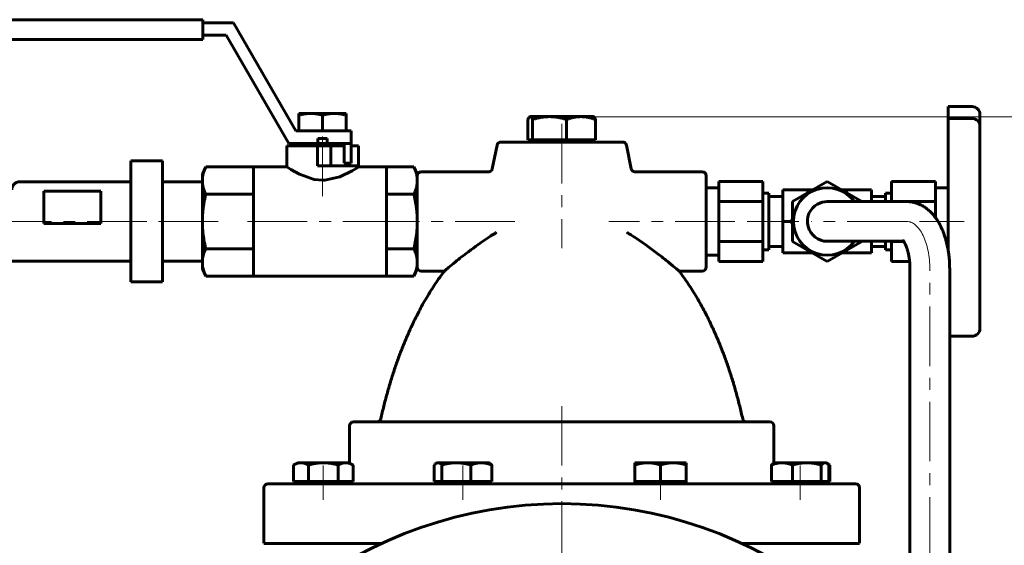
# Model space of a CAD drawing. Header units: millimetres. Extents: x 0 to 594, y 0 to 420.
# Tile 8 of 9: x 396 to 520, y 261 to 327. Entities that reach past the tile are written whole.
import ezdxf

# ---------------------------------------------------------------- set-up
doc = ezdxf.new("R2010")
doc.units = ezdxf.units.MM
for name, pattern in [('K5LT_AXLED', [12, 7.5, -1.5, 1.5, -1.5]), ('K5LT_BASIC', [0]), ('K5LT_THIN', [0])]:
    doc.linetypes.add(name, pattern=pattern)
doc.layers.add('Системный слой', color=7, linetype='Continuous')
doc.layers.add('Системный слой (1)', color=251, linetype='Continuous', true_color=0x6c6c6c)
doc.styles.add('KDIMTEXTSTYLE', font='GOST_AU.SHX', dxfattribs={"width": 0.96, "oblique": 15, "height": 5})
doc.styles.add('KTEXTSTYLE', font='GOST_AU.SHX', dxfattribs={"width": 0.56, "height": 5})
doc.dimstyles.new('KDIMSTYLE (0.50)', dxfattribs={"dimtxt": 5, "dimasz": 1, "dimexe": 2, "dimexo": 0, "dimgap": 1, "dimtad": 1, "dimlfac": 2, "dimtxsty": 'KDIMTEXTSTYLE', "dimsah": 1, "dimcen": 0, "dimdle": 1, "dimadec": 0, "dimazin": 0, "dimtfac": 0.667, "dimtmove": 0, "dimatfit": 3, "dimfxl": 1, "dimtvp": 1, "dimtolj": 1, "dimtzin": 0, "dimarcsym": 0})

# ---------------------------------------------------------------- blocks, each defined once
blk = doc.blocks.new('U25')
at = {"layer": 'Системный слой (1)', "color": 143, "linetype": 'K5LT_BASIC', "lineweight": 60, "true_color": 0x33acca}
for p, q in [((495.3, 305.63), (495.51, 306)), ((493.22, 302.03), (493.44, 302.41))]:
    blk.add_line(p, q, dxfattribs=at)
blk = doc.blocks.new('U26')
at = {"layer": 'Системный слой (1)', "color": 143, "linetype": 'K5LT_BASIC', "lineweight": 60, "true_color": 0x33acca}
for p, q in [((493.44, 301.66), (493.22, 302.03)), ((495.51, 298.06), (495.3, 298.44))]:
    blk.add_line(p, q, dxfattribs=at)
blk = doc.blocks.new('U27')
at = {"layer": 'Системный слой (1)', "color": 143, "linetype": 'K5LT_BASIC', "lineweight": 60, "true_color": 0x33acca}
for p, q in [((495.51, 306), (495.94, 306)), ((499.67, 306), (500.1, 306))]:
    blk.add_line(p, q, dxfattribs=at)
blk = doc.blocks.new('U28')
at = {"layer": 'Системный слой (1)', "color": 143, "linetype": 'K5LT_BASIC', "lineweight": 60, "true_color": 0x33acca}
for p, q in [((505.15, 304.53), (505.15, 305.6)), ((505.15, 298.47), (505.15, 299.53))]:
    blk.add_line(p, q, dxfattribs=at)
blk = doc.blocks.new('U29')
at = {"layer": 'Системный слой (1)', "color": 143, "linetype": 'K5LT_BASIC', "lineweight": 60, "true_color": 0x33acca}
for p, q in [((495.94, 298.06), (495.51, 298.06)), ((500.1, 298.06), (499.67, 298.06))]:
    blk.add_line(p, q, dxfattribs=at)
blk = doc.blocks.new('U30')
at = {"layer": 'Системный слой (1)', "color": 143, "linetype": 'K5LT_BASIC', "lineweight": 60, "true_color": 0x33acca}
for p, q in [((505.9, 304.56), (505.9, 304.53)), ((505.9, 299.53), (505.9, 299.51))]:
    blk.add_line(p, q, dxfattribs=at)
blk = doc.blocks.new('U31')
at = {"layer": 'Системный слой (1)', "color": 143, "linetype": 'K5LT_BASIC', "lineweight": 60, "true_color": 0x33acca}
for p, q in [((502.17, 304.56), (502.17, 304.53)), ((502.17, 299.53), (502.17, 299.51))]:
    blk.add_line(p, q, dxfattribs=at)
blk = doc.blocks.new('U32')
at = {"layer": 'Системный слой (1)', "color": 143, "linetype": 'K5LT_BASIC', "lineweight": 60, "true_color": 0x33acca}
for p, q in [((497.98, 271.44), (497.89, 271.48)), ((498.07, 271.39), (497.98, 271.44)), ((498.16, 271.34), (498.07, 271.39))]:
    blk.add_line(p, q, dxfattribs=at)
blk = doc.blocks.new('U33')
at = {"layer": 'Системный слой (1)', "color": 143, "linetype": 'K5LT_BASIC', "lineweight": 60, "true_color": 0x33acca}
for p, q in [((429.74, 308.91), (429.76, 308.9)), ((429.76, 308.9), (430.28, 308.57)), ((437.97, 308.42), (438.68, 308.85)), ((438.68, 308.85), (438.76, 308.91)), ((430.28, 308.57), (431.37, 307.97)), ((431.37, 307.97), (433.22, 307.32)), ((434.54, 307.23), (436.42, 307.66)), ((436.42, 307.66), (437.97, 308.42)), ((433.22, 307.32), (434.25, 307.22)), ((434.25, 307.22), (434.54, 307.23))]:
    blk.add_line(p, q, dxfattribs=at)
blk = doc.blocks.new('U34')
at = {"layer": 'Системный слой (1)', "color": 143, "linetype": 'K5LT_BASIC', "lineweight": 60, "true_color": 0x33acca}
for p, q in [((429.74, 308.91), (425.57, 308.91)), ((442.32, 308.91), (438.76, 308.91))]:
    blk.add_line(p, q, dxfattribs=at)
blk = doc.blocks.new('U36')
at = {"layer": 'Системный слой (1)', "color": 143, "linetype": 'K5LT_BASIC', "lineweight": 60, "true_color": 0x33acca}
for p, q in [((482.57, 302.03), (482.57, 307.78)), ((482.57, 296.28), (482.57, 302.03))]:
    blk.add_line(p, q, dxfattribs=at)
blk = doc.blocks.new('U37')
at = {"layer": 'Системный слой (1)', "color": 143, "linetype": 'K5LT_BASIC', "lineweight": 60, "true_color": 0x33acca}
for p, q in [((426.88, 261.48), (441.74, 261.48)), ((487.02, 261.48), (501.88, 261.48))]:
    blk.add_line(p, q, dxfattribs=at)
blk = doc.blocks.new('U40')
at = {"layer": 'Системный слой (1)', "color": 143, "linetype": 'K5LT_BASIC', "lineweight": 60, "true_color": 0x33acca}
for p, q in [((460.2, 315.04), (460.12, 314.88)), ((460.27, 315.15), (460.2, 315.04)), ((460.35, 315.22), (460.27, 315.15)), ((460.37, 315.23), (460.35, 315.22)), ((460.39, 315.23), (460.37, 315.23)), ((460.41, 315.23), (460.39, 315.23))]:
    blk.add_line(p, q, dxfattribs=at)
blk = doc.blocks.new('U41')
at = {"layer": 'Системный слой (1)', "color": 143, "linetype": 'K5LT_BASIC', "lineweight": 60, "true_color": 0x33acca}
for p, q in [((497.62, 271.63), (497.54, 271.63)), ((497.69, 271.6), (497.62, 271.63)), ((497.77, 271.57), (497.69, 271.6)), ((497.85, 271.51), (497.77, 271.57)), ((497.94, 271.44), (497.85, 271.51)), ((498.03, 271.34), (497.94, 271.44))]:
    blk.add_line(p, q, dxfattribs=at)
blk = doc.blocks.new('U42')
at = {"layer": 'Системный слой (1)', "color": 143, "linetype": 'K5LT_BASIC', "lineweight": 60, "true_color": 0x33acca}
for p, q in [((508.23, 243.82), (508.23, 296.03)), ((508.23, 226.07), (508.23, 233.84))]:
    blk.add_line(p, q, dxfattribs=at)
blk = doc.blocks.new('U43')
at = {"layer": 'Системный слой (1)', "color": 143, "linetype": 'K5LT_BASIC', "lineweight": 60, "true_color": 0x33acca}
for start, end in [(119, 270), (90, 119)]:
    blk.add_arc((497.81, 302.03), 2.5, start, end, dxfattribs=at)
blk = doc.blocks.new('U44')
at = {"layer": 'Системный слой (1)', "color": 143, "linetype": 'K5LT_BASIC', "lineweight": 60, "true_color": 0x33acca}
for p, q in [((448.58, 271.57), (448.49, 271.51)), ((448.65, 271.6), (448.58, 271.57)), ((448.73, 271.63), (448.65, 271.6)), ((448.8, 271.63), (448.73, 271.63)), ((448.41, 271.44), (448.32, 271.34)), ((448.49, 271.51), (448.41, 271.44))]:
    blk.add_line(p, q, dxfattribs=at)
blk = doc.blocks.new('D2')
at = {"layer": 'Системный слой (1)'}
for points in [[(506.55, 237.2), (510.5, 240.33), (505.88, 238.33), (506.64, 238.02)], [(418.25, 185.14), (422.88, 187.14), (422.11, 187.45), (422.21, 188.27)]]:
    blk.add_hatch(color=7, dxfattribs=at).paths.add_polyline_path(points)
at = {"layer": 'Системный слой (1)', "color": 7, "linetype": 'K5LT_THIN', "lineweight": 18, "true_color": 0xffffff}
for p, q in [((510.5, 240.33), (526.36, 249.82)), ((526.36, 249.82), (543.56, 249.82)), ((418.25, 185.14), (510.5, 240.33)), ((505.88, 238.33), (510.5, 240.33)), ((510.5, 240.33), (506.55, 237.2)), ((506.64, 238.02), (505.88, 238.33)), ((506.55, 237.2), (506.64, 238.02)), ((418.25, 185.14), (422.21, 188.27)), ((422.21, 188.27), (422.11, 187.45)), ((422.11, 187.45), (422.88, 187.14)), ((422.88, 187.14), (418.25, 185.14))]:
    blk.add_line(p, q, dxfattribs=at)
blk.add_wipeout([(528.36, 250.82), (528.36, 258.2), (541.03, 258.2), (541.03, 250.82)]).dxf.layer = 'Системный слой (1)'
at = {"layer": 'Системный слой (1)', "color": 7, "char_height": 5, "attachment_point": 1, "style": 'KTEXTSTYLE'}
for s, insert in [('\\H5.0;\\W1.000;\\Q15;\\Q15;\\W0.960;∅', (528.36, 257.4)), ('\\H5.0;\\W1.000;\\Q15;\\Q15;\\W0.960;215', (531.67, 257.4))]:
    blk.add_mtext(s, dxfattribs=dict(at, insert=insert))
blk = doc.blocks.new('KDIMARROW_01')
at = {"layer": 'Системный слой'}
blk.add_hatch(color=0, dxfattribs=at).paths.add_polyline_path([(0, 0), (-5, 0.66), (-4.5, 0), (-5, -0.66)])
at = {"layer": 'Системный слой', "color": 0, "linetype": 'K5LT_THIN', "lineweight": 18}
for p, q in [((-4.5, 0), (-5, 0.66)), ((-5, 0.66), (0, 0)), ((0, 0), (-5, -0.66)), ((-5, -0.66), (-4.5, 0))]:
    blk.add_line(p, q, dxfattribs=at)
at = {"layer": 'Системный слой (1)', "color": 0, "linetype": 'K5LT_THIN', "lineweight": 18}
blk.add_line((464.38, 212.73), (463.88, 212.73), dxfattribs=at)
blk = doc.blocks.new('D6')
at = {"layer": 'Системный слой (1)'}
for points in [[(557.7, 310.23), (557.04, 315.23), (556.38, 310.23), (557.04, 310.73)], [(557.04, 165.23), (557.7, 170.23), (557.04, 169.73), (556.38, 170.23)]]:
    blk.add_hatch(color=7, dxfattribs=at).paths.add_polyline_path(points)
at = {"layer": 'Системный слой (1)', "color": 7, "linetype": 'K5LT_THIN', "lineweight": 18, "true_color": 0xffffff}
for p, q in [((464.82, 315.23), (559.04, 315.23)), ((556.38, 310.23), (557.04, 315.23)), ((557.04, 315.23), (557.7, 310.23)), ((557.04, 315.23), (557.04, 165.23)), ((557.04, 310.73), (556.38, 310.23)), ((557.7, 310.23), (557.04, 310.73)), ((557.04, 165.23), (556.38, 170.23)), ((556.38, 170.23), (557.04, 169.73)), ((557.04, 169.73), (557.7, 170.23)), ((557.7, 170.23), (557.04, 165.23)), ((496.88, 165.23), (559.04, 165.23))]:
    blk.add_line(p, q, dxfattribs=at)
blk.add_wipeout([(556.04, 234.69), (548.66, 234.69), (548.66, 245.33), (556.04, 245.33)]).dxf.layer = 'Системный слой (1)'
at = {"layer": 'Системный слой (1)', "color": 7, "insert": (549.46, 234.69), "char_height": 5, "attachment_point": 1, "rotation": 90, "style": 'KTEXTSTYLE'}
blk.add_mtext('\\H5.0;\\W1.000;\\Q15;\\Q15;\\W0.960;300', dxfattribs=at)

msp = doc.modelspace()

# ---------------------------------------------------------------- linework, layer by layer
at = {"layer": 'Системный слой (1)', "color": 143, "linetype": 'K5LT_BASIC', "lineweight": 60, "true_color": 0x33acca}
for p, q in [((383.9609, 327.4501), (419.1653, 327.4501)), ((419.1653, 324.9355), (419.1653, 327.4501)), ((419.1653, 327.0689), (423.0335, 327.0689)), ((423.0335, 327.0689), (430.9014, 313.4414)), ((383.9609, 324.9355), (419.1653, 324.9355)), ((422.128, 325.5005), (419.1653, 325.5005)), ((429.9958, 311.873), (422.128, 325.5005)), ((513.0459, 316.4935), (516.0459, 316.4935)), ((513.0459, 316.4935), (513.0459, 315.0487)), ((431.2763, 315.4225), (431.2763, 315.6372)), ((431.2763, 315.6372), (432.7646, 315.6372)), ((431.2763, 315.4225), (431.2763, 313.4414)), ((432.7646, 315.6372), (435.7412, 315.6372)), ((434.2529, 315.4225), (434.2529, 313.4414)), ((435.7412, 315.6372), (437.2295, 315.6372)), ((437.2295, 315.6372), (437.2295, 315.4225)), ((437.2295, 315.4225), (437.2295, 313.4414)), ((460.3784, 315.2343), (460.3458, 315.2155)), ((460.3784, 315.2343), (460.4108, 315.2343)), ((460.4108, 315.2343), (462.8345, 315.2343)), ((462.8345, 315.2343), (466.8021, 315.2343)), ((466.8021, 315.2343), (468.3784, 315.2343)), ((468.3784, 315.2343), (468.411, 315.2155)), ((513.0459, 315.0487), (513.0459, 315.0115)), ((513.0459, 315.0115), (516.0459, 315.0115)), ((513.0459, 315.0115), (513.0459, 307.7028)), ((517.0459, 314.2798), (517.0459, 315.4935)), ((460.1175, 312.3343), (460.1175, 314.877)), ((460.704, 312.3343), (460.704, 314.877)), ((464.9649, 312.3343), (464.9649, 314.877)), ((468.6393, 312.3343), (468.6393, 314.877)), ((517.0459, 313.4707), (517.0459, 314.2798)), ((517.0459, 307.8722), (517.0459, 314.0115)), ((430.9014, 313.4414), (432.6552, 313.4414)), ((432.6552, 313.4414), (434.2529, 313.4414)), ((433.6842, 312.5003), (433.6842, 311.873)), ((434.8216, 312.5003), (433.6842, 312.5003)), ((434.2529, 313.4414), (435.8506, 313.4414)), ((434.8216, 311.873), (434.8216, 312.5003)), ((435.8506, 313.4414), (437.8622, 313.4414)), ((437.8622, 313.4414), (437.8622, 311.873)), ((429.7412, 308.9083), (429.7412, 311.5593)), ((433.6084, 311.5593), (429.7412, 311.5593)), ((433.6842, 311.873), (429.9958, 311.873)), ((432.3193, 311.5593), (432.3193, 311.873)), ((433.6084, 309.0497), (433.6084, 311.5593)), ((436.1865, 311.5593), (433.6084, 311.5593)), ((434.8216, 311.873), (433.6842, 311.873)), ((437.8622, 311.873), (434.8216, 311.873)), ((435.2841, 311.5593), (435.2841, 309.0497)), ((436.1865, 311.5593), (436.1865, 311.873)), ((436.1865, 311.5593), (436.9599, 311.5593)), ((436.9599, 311.873), (436.9599, 309.3634)), ((437.8622, 311.873), (437.8622, 309.3634)), ((437.8622, 311.5593), (438.7646, 311.5593)), ((438.7646, 311.5593), (438.7646, 309.0497)), ((456.238, 311.635), (455.6302, 308.6809)), ((472.029, 312.0343), (456.7278, 312.0343)), ((460.4108, 312.3343), (460.1175, 312.3343)), ((460.3784, 312.3343), (460.3784, 312.0343)), ((460.704, 312.3343), (460.4108, 312.3343)), ((462.8345, 312.3343), (460.704, 312.3343)), ((464.9649, 312.3343), (462.8345, 312.3343)), ((466.8021, 312.3343), (464.9649, 312.3343)), ((468.6393, 312.3343), (466.8021, 312.3343)), ((468.3784, 312.3343), (468.3784, 312.0343)), ((472.5188, 311.635), (473.1227, 308.6806)), ((410.1209, 309.6543), (410.1209, 309.6471)), ((414.1209, 309.6543), (410.1209, 309.6543)), ((410.1209, 308.7861), (410.1209, 309.6471)), ((410.1209, 308.7861), (410.1209, 308.1861)), ((414.1209, 309.6471), (414.1209, 309.6543)), ((414.1209, 308.7861), (414.1209, 309.6471)), ((414.1209, 308.1861), (414.1209, 308.7861)), ((419.1209, 307.9874), (419.5503, 308.9083)), ((425.5661, 308.9083), (419.5503, 308.9083)), ((425.5661, 308.9083), (425.5661, 305.4713)), ((434.2529, 309.0497), (433.6084, 309.0497)), ((438.7646, 309.0497), (434.2529, 309.0497)), ((436.9599, 309.3634), (437.8622, 309.3634)), ((438.7646, 308.9083), (438.7646, 309.0497)), ((445.7615, 308.9083), (442.3238, 308.9083)), ((442.3238, 308.9083), (442.3238, 305.4713)), ((446.1909, 307.9874), (445.7615, 308.9083)), ((410.1209, 301.566), (410.1209, 308.1861)), ((414.1209, 301.566), (414.1209, 308.1861)), ((419.1209, 307.1898), (419.1209, 307.9874)), ((446.1909, 307.9874), (446.1909, 307.1898)), ((455.1446, 308.2843), (446.6909, 308.2843)), ((473.1227, 308.6806), (473.1227, 308.6806)), ((482.0659, 308.2843), (473.6119, 308.2843)), ((473.6119, 308.2814), (473.6119, 308.2814)), ((513.0459, 307.7028), (513.0459, 305.3573)), ((517.0459, 304.5885), (517.0459, 307.8722)), ((410.1209, 307.0343), (396.1209, 307.0343)), ((419.1209, 307.0343), (414.1209, 307.0343)), ((419.1209, 302.0343), (419.1209, 307.1898)), ((446.1909, 307.1898), (446.1909, 302.0343)), ((484.1659, 306.2761), (482.5659, 306.2761)), ((484.1659, 307.0789), (484.1659, 304.5566)), ((484.1659, 307.0789), (489.716, 307.0789)), ((489.716, 304.5566), (489.716, 307.0789)), ((493.4371, 304.5566), (497.8059, 307.0789)), ((497.8059, 307.0789), (502.1747, 304.5566)), ((505.8958, 307.0789), (505.8958, 304.5566)), ((511.4459, 307.0789), (505.8958, 307.0789)), ((511.4459, 304.5566), (511.4459, 307.0789)), ((511.4459, 306.2761), (513.0459, 306.2761)), ((399.1541, 301.762), (399.1541, 305.8296)), ((399.1541, 305.8296), (406.3258, 305.8296)), ((406.3258, 305.8296), (406.3258, 301.762)), ((425.5661, 305.4713), (419.5503, 305.4713)), ((425.5661, 305.4713), (425.5661, 302.0343)), ((442.3238, 305.4713), (442.3238, 302.0343)), ((445.7615, 305.4713), (442.3238, 305.4713)), ((489.716, 305.5979), (490.4659, 305.5979)), ((490.4659, 305.5979), (490.4659, 298.4706)), ((490.4659, 305.1775), (492.2159, 305.1775)), ((492.2159, 306.0043), (493.0967, 306.0043)), ((492.2159, 306.0043), (492.2159, 302.0343)), ((493.0967, 306.0043), (495.5138, 306.0043)), ((502.5151, 306.0043), (500.098, 306.0043)), ((500.098, 306.0043), (500.3133, 305.6312)), ((503.3959, 306.0043), (502.5151, 306.0043)), ((503.3959, 304.5343), (503.3959, 306.0043)), ((505.1459, 305.1775), (503.3959, 305.1775)), ((505.8958, 305.5979), (505.1459, 305.5979)), ((513.0459, 305.3573), (513.0459, 298.3379)), ((484.1659, 304.5566), (484.1659, 299.5119)), ((484.1659, 304.5566), (489.716, 304.5566)), ((489.716, 299.5119), (489.716, 304.5566)), ((493.4371, 299.5119), (493.4371, 304.5566)), ((498.5582, 304.5343), (497.8059, 304.5343)), ((507.8195, 304.5343), (498.5582, 304.5343)), ((511.4459, 304.5566), (505.8958, 304.5566)), ((511.4459, 302.5094), (511.4459, 304.5566)), ((517.0459, 295.6266), (517.0459, 304.5885)), ((406.3258, 301.762), (399.1541, 301.762)), ((410.1209, 301.566), (410.1209, 300.5732)), ((414.1209, 300.5732), (414.1209, 301.566)), ((419.1209, 296.8787), (419.1209, 302.0343)), ((425.5661, 302.0343), (425.5661, 298.5972)), ((442.3238, 302.0343), (442.3238, 298.5972)), ((446.1909, 302.0343), (446.1909, 296.8787)), ((492.2159, 302.0343), (493.0967, 302.0343)), ((492.2159, 302.0343), (492.2159, 298.0643)), ((493.0967, 302.0343), (493.2217, 302.0343)), ((410.1209, 294.8142), (410.1209, 300.5732)), ((414.1209, 294.8142), (414.1209, 300.5732)), ((484.1659, 299.5119), (484.1659, 296.9896)), ((484.1659, 299.5119), (489.716, 299.5119)), ((489.716, 296.9896), (489.716, 299.5119)), ((490.4659, 298.891), (492.2159, 298.891)), ((497.8059, 296.9896), (493.4371, 299.5119)), ((498.5582, 299.5343), (497.8059, 299.5343)), ((502.1747, 299.5119), (497.8059, 296.9896)), ((507.4269, 299.5343), (498.5582, 299.5343)), ((503.3959, 298.0643), (503.3959, 299.5343)), ((505.1459, 298.891), (503.3959, 298.891)), ((505.8958, 299.5119), (505.8958, 296.9896)), ((507.4423, 299.5119), (505.8958, 299.5119)), ((425.5661, 298.5972), (419.5503, 298.5972)), ((425.5661, 298.5972), (425.5661, 295.1602)), ((442.3238, 298.5972), (442.3238, 295.1602)), ((445.7615, 298.5972), (442.3238, 298.5972)), ((484.1659, 297.7925), (482.5659, 297.7925)), ((489.716, 298.4706), (490.4659, 298.4706)), ((492.2159, 298.0643), (493.0967, 298.0643)), ((493.0967, 298.0643), (495.5138, 298.0643)), ((500.3133, 298.4373), (500.098, 298.0643)), ((502.5151, 298.0643), (500.098, 298.0643)), ((503.3959, 298.0643), (502.5151, 298.0643)), ((505.8958, 298.4706), (505.1459, 298.4706)), ((410.1209, 297.0343), (395.1209, 297.0343)), ((419.1209, 297.0343), (414.1209, 297.0343)), ((419.1209, 296.0811), (419.1209, 296.8787)), ((446.1909, 296.8787), (446.1909, 296.0811)), ((484.1659, 296.9896), (489.716, 296.9896)), ((508.1816, 296.9896), (505.8958, 296.9896)), ((419.1209, 296.0811), (419.5503, 295.1602)), ((425.5661, 295.1602), (419.5503, 295.1602)), ((442.3238, 295.1602), (425.5661, 295.1602)), ((445.7615, 295.1602), (442.3238, 295.1602)), ((446.1909, 296.0811), (445.7615, 295.1602)), ((449.6012, 295.7843), (446.6909, 295.7843)), ((482.0659, 295.7843), (479.1556, 295.7843)), ((513.2284, 235.1562), (513.2284, 296.0343)), ((517.0459, 292.9357), (517.0459, 295.6266)), ((410.1209, 294.8142), (410.1209, 294.4142)), ((414.1209, 294.4142), (410.1209, 294.4142)), ((414.1209, 294.4142), (414.1209, 294.8142)), ((517.0459, 288.575), (517.0459, 292.9357)), ((517.0459, 290.3815), (517.0459, 290.5978)), ((517.0459, 290.0571), (517.0459, 290.3815)), ((513.2284, 287.575), (516.0459, 287.575)), ((490.5989, 276.7843), (438.1579, 276.7843)), ((437.6579, 271.6022), (437.6579, 276.2843)), ((491.0989, 271.6022), (491.0989, 276.2843)), ((431.1023, 271.6343), (430.5995, 271.344)), ((431.1023, 271.6343), (431.5377, 271.6343)), ((431.5377, 271.6343), (434.3523, 271.6343)), ((434.3523, 271.6343), (437.1669, 271.6343)), ((437.1669, 271.6343), (437.6023, 271.6343)), ((437.6023, 271.6343), (438.1051, 271.344)), ((448.6912, 271.6343), (448.5765, 271.5681)), ((448.6912, 271.6343), (448.8019, 271.6343)), ((448.8019, 271.6343), (451.1, 271.6343)), ((451.1, 271.6343), (454.2393, 271.6343)), ((454.2393, 271.6343), (455.1912, 271.6343)), ((455.1912, 271.6343), (455.3059, 271.5681)), ((473.5656, 271.344), (473.5656, 271.6343)), ((473.5656, 271.6343), (475.1906, 271.6343)), ((475.1906, 271.6343), (478.4406, 271.6343)), ((478.4406, 271.6343), (480.0656, 271.6343)), ((480.0656, 271.6343), (480.0656, 271.344)), ((491.1545, 271.6343), (491.0399, 271.5681)), ((491.1545, 271.6343), (492.1064, 271.6343)), ((492.1064, 271.6343), (495.2456, 271.6343)), ((495.2456, 271.6343), (497.5437, 271.6343)), ((497.5437, 271.6343), (497.6545, 271.6343)), ((497.6545, 271.6343), (497.7691, 271.5681)), ((497.7691, 271.5681), (498.1573, 271.344)), ((430.5995, 269.2843), (430.5995, 271.344)), ((432.4759, 269.2843), (432.4759, 271.344)), ((436.2287, 269.2843), (436.2287, 271.344)), ((438.1051, 269.2843), (438.1051, 271.344)), ((448.3163, 269.2843), (448.3163, 271.344)), ((449.2876, 269.2843), (449.2876, 271.344)), ((452.9125, 269.2843), (452.9125, 271.344)), ((455.5661, 269.2843), (455.5661, 271.344)), ((473.5656, 269.2843), (473.5656, 271.344)), ((476.8156, 269.2843), (476.8156, 271.344)), ((480.0656, 269.2843), (480.0656, 271.344)), ((490.7796, 269.2843), (490.7796, 271.344)), ((493.4332, 269.2843), (493.4332, 271.344)), ((497.0581, 269.2843), (497.0581, 271.344)), ((498.0294, 269.2843), (498.0294, 271.344)), ((498.1573, 269.2843), (498.1573, 271.344)), ((431.5377, 269.2843), (430.5995, 269.2843)), ((431.1023, 269.2843), (431.1023, 268.9843)), ((432.4759, 269.2843), (431.5377, 269.2843)), ((434.3523, 269.2843), (432.4759, 269.2843)), ((436.2287, 269.2843), (434.3523, 269.2843)), ((437.1669, 269.2843), (436.2287, 269.2843)), ((438.1051, 269.2843), (437.1669, 269.2843)), ((437.6023, 269.2843), (437.6023, 268.9843)), ((448.8019, 269.2843), (448.3163, 269.2843)), ((448.6912, 269.2843), (448.6912, 268.9843)), ((449.2876, 269.2843), (448.8019, 269.2843)), ((451.1, 269.2843), (449.2876, 269.2843)), ((452.9125, 269.2843), (451.1, 269.2843)), ((454.2393, 269.2843), (452.9125, 269.2843)), ((455.5661, 269.2843), (454.2393, 269.2843)), ((455.1912, 269.2843), (455.1912, 268.9843)), ((475.1906, 269.2843), (473.5656, 269.2843)), ((473.5656, 269.2843), (473.5656, 268.9843)), ((476.8156, 269.2843), (475.1906, 269.2843)), ((478.4406, 269.2843), (476.8156, 269.2843)), ((480.0656, 269.2843), (478.4406, 269.2843)), ((480.0656, 269.2843), (480.0656, 268.9843)), ((492.1064, 269.2843), (490.7796, 269.2843)), ((491.1545, 269.2843), (491.1545, 268.9843)), ((493.4332, 269.2843), (492.1064, 269.2843)), ((495.2456, 269.2843), (493.4332, 269.2843)), ((497.0581, 269.2843), (495.2456, 269.2843)), ((497.5437, 269.2843), (497.0581, 269.2843)), ((498.0294, 269.2843), (497.5437, 269.2843)), ((497.6545, 269.2843), (497.6545, 268.9843)), ((498.1573, 269.2843), (498.0294, 269.2843)), ((426.8784, 261.4843), (426.8784, 268.4843)), ((501.3784, 268.9843), (427.3784, 268.9843)), ((501.8784, 261.4843), (501.8784, 268.4843))]:
    msp.add_line(p, q, dxfattribs=at)
at = {"layer": 'Системный слой (1)', "color": 30, "linetype": 'K5LT_AXLED', "lineweight": 18, "true_color": 0xff8000}
for p, q in [((434.2529, 305.2206), (434.2529, 313.873)), ((464.3784, 314.3343), (464.3784, 298.6518)), ((412.1209, 302.0343), (393.1209, 302.0343)), ((421.1209, 302.0343), (412.1209, 302.0343)), ((444.3238, 302.0343), (423.5661, 302.0343)), ((458.4559, 302.0343), (444.1909, 302.0343)), ((486.1659, 302.0343), (470.3009, 302.0343)), ((494.2159, 302.0343), (487.716, 302.0343)), ((507.8195, 302.0343), (495.8059, 302.0343)), ((515.0459, 302.0343), (509.4459, 302.0343)), ((510.7284, 223.8153), (510.7284, 296.0343)), ((464.3784, 278.7843), (464.3784, 259.4843)), ((434.3523, 271.2843), (434.3523, 266.9843)), ((451.9412, 271.2843), (451.9412, 266.9843)), ((476.8156, 271.2843), (476.8156, 266.9843)), ((494.4045, 271.2843), (494.4045, 266.9843))]:
    msp.add_line(p, q, dxfattribs=at)
at = {"layer": 'Системный слой (1)', "color": 143, "linetype": 'K5LT_BASIC', "lineweight": 60, "true_color": 0x33acca}
for centre, radius, start, end in [((516.0459, 315.4935), 1, 0, 90), ((516.0459, 314.0115), 1, 0, 90), ((456.7278, 311.5343), 0.5, 90, 168.372439), ((472.029, 311.5343), 0.5, 11.627561, 90), ((446.6909, 307.7843), 0.5, 90, 180), ((482.0659, 307.7843), 0.5, 0, 90), ((396.1209, 306.0343), 1, 90, 180), ((497.8059, 302.0343), 4.2418, 36.112487, 323.887513), ((446.6909, 296.2843), 0.5, 180, 270), ((482.0659, 296.2843), 0.5, 270, 0), ((516.0459, 288.575), 1, 270, 0), ((438.1579, 276.2843), 0.5, 90, 180), ((490.5989, 276.2843), 0.5, 0, 90), ((437.1579, 269.4843), 0.5, 332.715779, 336.428073), ((491.5989, 269.4843), 0.5, 203.571927, 207.284221), ((427.3784, 268.4843), 0.5, 90, 180), ((501.3784, 268.4843), 0.5, 0, 90), ((464.3784, 212.7343), 53.75, 297.905473, 242.094527)]:
    msp.add_arc(centre, radius, start, end, dxfattribs=at)
at = {"layer": 'Системный слой (1)', "color": 30, "linetype": 'K5LT_AXLED', "lineweight": 18, "true_color": 0xff8000}
msp.add_ellipse((507.8195, 296.0343), major_axis=(0, 6), ratio=0.48480962, start_param=4.71238898, end_param=6.28318531, dxfattribs=at)
at = {"layer": 'Системный слой (1)', "color": 143, "linetype": 'K5LT_BASIC', "lineweight": 60, "true_color": 0x33acca}
for points, weights in [([(432.7646, 315.6372), (432.0739, 315.6372), (431.2763, 315.4225)], [1, 1.04428104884, 1.01222688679]), ([(434.2529, 315.4225), (433.4553, 315.6372), (432.7646, 315.6372)], [1.01222688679, 1.04428104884, 1]), ([(435.7412, 315.6372), (435.0505, 315.6372), (434.2529, 315.4225)], [1, 1.04428104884, 1.01222688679]), ([(437.2295, 315.4225), (436.4319, 315.6372), (435.7412, 315.6372)], [1.01222688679, 1.04428104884, 1]), ([(460.704, 314.877), (460.5469, 315.2343), (460.4108, 315.2343)], [1, 1.0379548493, 1]), ([(462.8345, 315.2343), (461.8457, 315.2343), (460.704, 314.877)], [1, 1.0379548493, 1]), ([(464.9649, 314.877), (463.8232, 315.2343), (462.8345, 315.2343)], [1, 1.0379548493, 1]), ([(466.8021, 315.2343), (465.9495, 315.2343), (464.9649, 314.877)], [1, 1.0379548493, 1]), ([(468.6393, 314.877), (467.6547, 315.2343), (466.8021, 315.2343)], [1, 1.0379548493, 1]), ([(468.411, 315.2155), (468.5174, 315.154), (468.6393, 314.877)], [1.01349428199, 1.02917820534, 1]), ([(419.5503, 308.9083), (419.1209, 307.9874), (419.1209, 307.1898)], [1.05779032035, 1.06752549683, 1]), ([(446.1909, 307.1898), (446.1909, 307.9874), (445.7615, 308.9083)], [1, 1.06752549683, 1.05779032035]), ([(419.1209, 307.1898), (419.1209, 306.3923), (419.5503, 305.4713)], [1, 1.06752549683, 1.05779032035]), ([(445.7615, 305.4713), (446.1909, 306.3923), (446.1909, 307.1898)], [1.05779032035, 1.06752549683, 1]), ([(419.5503, 305.4713), (419.1209, 303.6294), (419.1209, 302.0343)], [1.05779032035, 1.06752549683, 1]), ([(446.1909, 302.0343), (446.1909, 303.6294), (445.7615, 305.4713)], [1, 1.06752549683, 1.05779032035]), ([(419.1209, 302.0343), (419.1209, 300.4391), (419.5503, 298.5972)], [1, 1.06752549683, 1.05779032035]), ([(445.7615, 298.5972), (446.1909, 300.4391), (446.1909, 302.0343)], [1.05779032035, 1.06752549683, 1]), ([(419.5503, 298.5972), (419.1209, 297.6763), (419.1209, 296.8787)], [1.05779032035, 1.06752549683, 1]), ([(446.1909, 296.8787), (446.1909, 297.6763), (445.7615, 298.5972)], [1, 1.06752549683, 1.05779032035]), ([(419.1209, 296.8787), (419.1209, 296.0811), (419.5503, 295.1602)], [1, 1.06752549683, 1.05779032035]), ([(445.7615, 295.1602), (446.1909, 296.0811), (446.1909, 296.8787)], [1.05779032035, 1.06752549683, 1]), ([(431.5377, 271.6343), (431.1023, 271.6343), (430.5995, 271.344)], [1, 1.0379548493, 1]), ([(432.4759, 271.344), (431.9732, 271.6343), (431.5377, 271.6343)], [1, 1.0379548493, 1]), ([(434.3523, 271.6343), (433.4815, 271.6343), (432.4759, 271.344)], [1, 1.0379548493, 1]), ([(436.2287, 271.344), (435.2232, 271.6343), (434.3523, 271.6343)], [1, 1.0379548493, 1]), ([(437.1669, 271.6343), (436.7315, 271.6343), (436.2287, 271.344)], [1, 1.0379548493, 1]), ([(438.1051, 271.344), (437.6023, 271.6343), (437.1669, 271.6343)], [1, 1.0379548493, 1]), ([(449.2876, 271.344), (449.0273, 271.6343), (448.8019, 271.6343)], [1, 1.0379548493, 1]), ([(451.1, 271.6343), (450.2589, 271.6343), (449.2876, 271.344)], [1, 1.0379548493, 1]), ([(452.9125, 271.344), (451.9412, 271.6343), (451.1, 271.6343)], [1, 1.0379548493, 1]), ([(454.2393, 271.6343), (453.6235, 271.6343), (452.9125, 271.344)], [1, 1.0379548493, 1]), ([(455.5661, 271.344), (454.8551, 271.6343), (454.2393, 271.6343)], [1, 1.0379548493, 1]), ([(455.3059, 271.5681), (455.4289, 271.4971), (455.5661, 271.344)], [1.01895293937, 1.01965908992, 1]), ([(475.1906, 271.6343), (474.4364, 271.6343), (473.5656, 271.344)], [1, 1.0379548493, 1]), ([(476.8156, 271.344), (475.9448, 271.6343), (475.1906, 271.6343)], [1, 1.0379548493, 1]), ([(478.4406, 271.6343), (477.6864, 271.6343), (476.8156, 271.344)], [1, 1.0379548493, 1]), ([(480.0656, 271.344), (479.1948, 271.6343), (478.4406, 271.6343)], [1, 1.0379548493, 1]), ([(492.1064, 271.6343), (491.4906, 271.6343), (490.7796, 271.344)], [1, 1.0379548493, 1]), ([(490.7796, 271.344), (490.9168, 271.4971), (491.0398, 271.5681)], [1, 1.01965971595, 1.01895289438]), ([(493.4332, 271.344), (492.7222, 271.6343), (492.1064, 271.6343)], [1, 1.0379548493, 1]), ([(495.2456, 271.6343), (494.4045, 271.6343), (493.4332, 271.344)], [1, 1.0379548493, 1]), ([(497.0581, 271.344), (496.0868, 271.6343), (495.2456, 271.6343)], [1, 1.0379548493, 1]), ([(497.5437, 271.6343), (497.3184, 271.6343), (497.0581, 271.344)], [1, 1.0379548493, 1])]:
    msp.add_rational_spline(points, weights, degree=2, dxfattribs=at)
for points, knots in [([(455.634, 308.6801), (455.634, 308.6799), (455.6339, 308.6796), (455.6338, 308.679), (455.6337, 308.6787), (455.6335, 308.6777), (455.6334, 308.6771), (455.633, 308.6753), (455.6327, 308.6741), (455.6319, 308.6706), (455.6314, 308.6683), (455.6298, 308.6614), (455.6286, 308.6569), (455.625, 308.6437), (455.6224, 308.635), (455.614, 308.6097), (455.6075, 308.5932), (455.591, 308.5568), (455.5804, 308.5371), (455.5567, 308.4991), (455.5435, 308.4807), (455.5148, 308.4461), (455.4994, 308.4297), (455.467, 308.3997), (455.45, 308.386), (455.4144, 308.3609), (455.3958, 308.3495), (455.3566, 308.3289), (455.336, 308.3198), (455.2938, 308.3043), (455.272, 308.2979), (455.2282, 308.2881), (455.2062, 308.2847), (455.1709, 308.2817), (455.1577, 308.2812), (455.1446, 308.2811)], [0, 0, 0, 0, 0.01942211, 0.01942211, 0.04855528, 0.04855528, 0.10196609, 0.10196609, 0.20393218, 0.20393218, 0.40300883, 0.40300883, 0.79145108, 0.79145108, 1.54891356, 1.54891356, 3.02499465, 3.02499465, 4.8847067, 4.8847067, 6.76907097, 6.76907097, 8.64193151, 8.64193151, 10.45821629, 10.45821629, 12.27852761, 12.27852761, 14.1535293, 14.1535293, 16.03955365, 16.03955365, 17.89945308, 17.89945308, 18.99878672, 18.99878672, 18.99878672, 18.99878672]), ([(473.1227, 308.6806), (473.1225, 308.6805), (473.1225, 308.6804), (473.1225, 308.6802), (473.1226, 308.6801), (473.1227, 308.6797), (473.1227, 308.6794), (473.1229, 308.6786), (473.123, 308.6781), (473.1233, 308.6767), (473.1235, 308.6757), (473.1241, 308.6729), (473.1246, 308.671), (473.1259, 308.6654), (473.1268, 308.6617), (473.1296, 308.6507), (473.1317, 308.6434), (473.1383, 308.6221), (473.1433, 308.6082), (473.1573, 308.574), (473.167, 308.5541), (473.1892, 308.5154), (473.2017, 308.4966), (473.229, 308.4608), (473.2438, 308.4438), (473.2753, 308.4124), (473.2919, 308.3979), (473.3265, 308.3715), (473.3446, 308.3595), (473.3827, 308.3376), (473.4028, 308.3278), (473.4443, 308.3108), (473.4658, 308.3036), (473.5093, 308.2921), (473.5313, 308.2879), (473.5729, 308.2827), (473.5924, 308.2815), (473.6119, 308.2814)], [0, 0, 0, 0, 0.00346404, 0.00346404, 0.01715046, 0.01715046, 0.04196772, 0.04196772, 0.08649103, 0.08649103, 0.17298206, 0.17298206, 0.34340853, 0.34340853, 0.67915026, 0.67915026, 1.34041134, 1.34041134, 2.6424888, 2.6424888, 4.58576338, 4.58576338, 6.56350368, 6.56350368, 8.53987072, 8.53987072, 10.47160513, 10.47160513, 12.37060312, 12.37060312, 14.33141197, 14.33141197, 16.31498071, 16.31498071, 18.28240309, 18.28240309, 19.99872256, 19.99872256, 19.99872256, 19.99872256]), ([(513.2284, 296.0343), (513.2284, 296.0439), (513.2287, 296.0536), (513.2196, 296.3528), (513.2187, 296.6435), (513.1834, 297.2252), (513.1568, 297.5172), (513.0996, 297.9847), (513.073, 298.1615), (513.0303, 298.4396), (513.0119, 298.54), (512.9502, 298.8718), (512.9013, 299.1001), (512.7843, 299.5796), (512.7144, 299.8301), (512.6063, 300.1711), (512.5744, 300.267), (512.4605, 300.5934), (512.3726, 300.8189), (512.1849, 301.2506), (512.0854, 301.4571), (511.8755, 301.8499), (511.7655, 302.0366), (511.5831, 302.3162), (511.5151, 302.4133), (511.3961, 302.5785), (511.3442, 302.6457), (511.1713, 302.8632), (511.0446, 303.008), (510.7847, 303.2755), (510.6521, 303.399), (510.3814, 303.625), (510.2438, 303.7283), (509.965, 303.9142), (509.8236, 303.998), (509.5383, 304.1457), (509.3947, 304.2105), (509.1623, 304.2997), (509.0759, 304.3297), (508.9189, 304.3781), (508.8489, 304.3977), (508.7211, 304.4298), (508.6636, 304.4428), (508.4969, 304.4768), (508.387, 304.4945), (508.125, 304.5253), (507.9723, 304.5343), (507.8195, 304.5343)], [0, 0, 0, 0, 0.04859438, 0.04859438, 1.50770656, 1.50770656, 2.99376209, 2.99376209, 3.9144662, 3.9144662, 4.44481777, 4.44481777, 5.67112178, 5.67112178, 7.06807115, 7.06807115, 7.62301857, 7.62301857, 8.97610923, 8.97610923, 10.29472839, 10.29472839, 11.57046339, 11.57046339, 12.28119873, 12.28119873, 12.79268723, 12.79268723, 13.96014482, 13.96014482, 15.06535044, 15.06535044, 16.11319103, 16.11319103, 17.11237961, 17.11237961, 18.06681062, 18.06681062, 18.61999076, 18.61999076, 19.05892703, 19.05892703, 19.41429354, 19.41429354, 20.08323592, 20.08323592, 21, 21, 21, 21]), ([(455.4258, 300.1959), (454.3601, 299.5017), (453.4254, 298.8251), (452.0285, 297.7676), (451.4748, 297.3301), (450.6661, 296.6755), (450.3702, 296.4307), (449.9407, 296.072), (449.7911, 295.9454), (449.6568, 295.8316), (449.6273, 295.8065), (449.6049, 295.7874), (449.6012, 295.7843), (449.6012, 295.7843)], [-4.89260315, -4.89260315, -4.89260315, -4.89260315, -4.09027509, -4.09027509, -3.50433205, -3.50433205, -3.09049311, -3.09049311, -2.74394124, -2.74394124, -2.57813353, -2.57813353, -2.49475169, -2.49475169, -2.49475169, -2.49475169]), ([(456.1257, 300.6521), (456.1251, 300.6516), (456.1246, 300.6511), (456.038, 300.5687), (455.9337, 300.4896), (455.7933, 300.4079), (455.7661, 300.393), (455.7382, 300.3789)], [-0.107468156, -0.107468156, -0.107468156, -0.107468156, -0.1069529, -0.1069529, -0.020073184, -0.020073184, 0, 0, 0, 0]), ([(472.6311, 300.6521), (472.6319, 300.6514), (472.6327, 300.6507), (472.7446, 300.5443), (472.88, 300.4492), (473.0186, 300.3789)], [-0.100487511, -0.100487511, -0.100487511, -0.100487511, -0.099798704, -0.099798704, 0, 0, 0, 0]), ([(473.331, 300.1959), (473.2418, 300.254), (473.1483, 300.3104), (473.0452, 300.3652), (473.0319, 300.3721), (473.0186, 300.3789)], [0, 0, 0, 0, 0.0647769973, 0.0647769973, 0.0742690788, 0.0742690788, 0.0742690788, 0.0742690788]), ([(479.1556, 295.7843), (479.1556, 295.7843), (479.1544, 295.7853), (479.1441, 295.7941), (479.1241, 295.811), (479.0364, 295.8855), (478.9445, 295.9634), (478.5962, 296.2563), (478.2724, 296.5266), (477.4454, 297.1993), (476.9225, 297.6154), (475.5092, 298.6961), (474.4969, 299.4365), (473.331, 300.1959)], [-2.49467673, -2.49467673, -2.49467673, -2.49467673, -2.44659151, -2.44659151, -2.29632335, -2.29632335, -2.03030192, -2.03030192, -1.5408805, -1.5408805, -0.97442027, -0.97442027, -0.11068384, -0.11068384, -0.11068384, -0.11068384]), ([(507.3352, 299.6504), (507.3529, 299.6312), (507.3704, 299.6104), (507.4037, 299.5666), (507.4153, 299.5507), (507.4365, 299.5206), (507.4468, 299.5053), (507.4881, 299.4426), (507.5227, 299.3852), (507.5968, 299.2491), (507.6362, 299.1696), (507.7171, 298.9887), (507.7587, 298.8861), (507.8408, 298.6596), (507.8812, 298.535), (507.9486, 298.3004), (507.9765, 298.1936), (508.0383, 297.9311), (508.0706, 297.772), (508.1277, 297.4379), (508.1522, 297.2625), (508.1752, 297.0524), (508.1788, 297.0213), (508.1899, 296.8963), (508.1987, 296.8031), (508.2206, 296.486), (508.2284, 296.2601), (508.2284, 296.0343)], [0, 0, 0, 0, 0.53847119, 0.53847119, 0.77229808, 0.77229808, 0.96606501, 0.96606501, 1.54892922, 1.54892922, 2.16919398, 2.16919398, 2.82382021, 2.82382021, 3.51070851, 3.51070851, 4.04436241, 4.04436241, 4.78060746, 4.78060746, 5.54336603, 5.54336603, 5.67677932, 5.67677932, 6.07021165, 6.07021165, 7, 7, 7, 7]), ([(487.6572, 276.7843), (487.6572, 276.7843), (487.6572, 276.7843), (487.636, 276.7857), (487.6147, 276.7857), (487.592, 276.7886), (487.5904, 276.7889), (487.5782, 276.7906), (487.5678, 276.7924), (487.5528, 276.7955), (487.5482, 276.7965), (487.5415, 276.7981), (487.5395, 276.7986), (487.5365, 276.7993), (487.5356, 276.7996), (487.5337, 276.8), (487.5328, 276.8003), (487.5311, 276.8007), (487.5302, 276.801), (487.5276, 276.8016), (487.526, 276.8021), (487.5209, 276.8035), (487.5176, 276.8045), (487.5076, 276.8075), (487.501, 276.8096), (487.4813, 276.8164), (487.4683, 276.8215), (487.435, 276.8361), (487.4151, 276.8465), (487.3774, 276.8695), (487.3596, 276.882), (487.3261, 276.9091), (487.3104, 276.9237), (487.2805, 276.9551), (487.2664, 276.9721), (487.2402, 277.0081), (487.2282, 277.0271), (487.2068, 277.0665), (487.1974, 277.087), (487.1814, 277.1293), (487.1747, 277.1512), (487.1697, 277.1735)], [0, 0, 0, 0, 0.00069676, 0.00069676, 2.74592482, 2.74592482, 2.96007793, 2.96007793, 4.32949207, 4.32949207, 4.94106099, 4.94106099, 5.21418256, 5.21418256, 5.33615637, 5.33615637, 5.45813018, 5.45813018, 5.57303306, 5.57303306, 5.79930334, 5.79930334, 6.25007617, 6.25007617, 7.14808636, 7.14808636, 8.94410673, 8.94410673, 11.84223421, 11.84223421, 14.64864065, 14.64864065, 17.40708188, 17.40708188, 20.25437339, 20.25437339, 23.15314875, 23.15314875, 26.0497015, 26.0497015, 29, 29, 29, 29])]:
    msp.add_open_spline(points, degree=3, knots=knots, dxfattribs=at)
for points, degree in [([(455.7382, 300.3789), (455.6357, 300.3269), (455.5273, 300.2621), (455.4258, 300.1959)], 3), ([(449.6012, 295.7843), (444.1797, 288.5827), (441.5868, 277.1735)], 2), ([(479.1556, 295.7843), (484.5771, 288.5827), (487.17, 277.1735)], 2), ([(441.0992, 276.7843), (441.2115, 276.7843), (441.4355, 276.863), (441.5619, 277.064), (441.5868, 277.1735)], 3)]:
    msp.add_open_spline(points, degree=degree, dxfattribs=at)

# ---------------------------------------------------------------- block references
at = {"layer": 'Системный слой (1)'}
for name in ['U40', 'U34', 'U33', 'U36', 'U25', 'U27', 'U28', 'U43', 'U31', 'U30', 'U26', 'U29', 'U42', 'U44', 'U41', 'U32', 'U37']:
    msp.add_blockref(name, (0, 0), dxfattribs=at)

# ---------------------------------------------------------------- next in the draw order: dimensions: what is measured, and where the dimension line sits
at = {"layer": 'Системный слой (1)', "color": 7}
dim = msp.add_diameter_dim_2p(p1=(372.1265, 157.5452), p2=(556.6303, 267.9234), dimstyle='KDIMSTYLE (0.50)', override={"dimtih": 1, "dimtoh": 1, "dimpost": '\\H5.0;\\W0.960;\\Q15;<>', "dimblk1": 'KDIMARROW_01', "dimblk2": 'KDIMARROW_01', "dimclrt": 7, "dimtol": 1, "dimtp": 0, "dimtm": 0, "dimtdec": 5, "dimtmove": 1, "dimatfit": 2, "dimtolj": 1}, dxfattribs=at)
dim.commit()
dim.dimension.update_dxf_attribs({"geometry": 'D2', "text_midpoint": (528.3642, 249.8169), "dimtype": 163})

# ---------------------------------------------------------------- next in the draw order: linework, layer by layer
at = {"layer": 'Системный слой (1)', "color": 30, "linetype": 'K5LT_AXLED', "lineweight": 18, "true_color": 0xff8000}
msp.add_line((464.3784, 262.9843), (464.3784, 244.5112), dxfattribs=at)

# ---------------------------------------------------------------- next in the draw order: dimensions: what is measured, and where the dimension line sits
at = {"layer": 'Системный слой (1)', "color": 7}
dim = msp.add_linear_dim(base=(557.0429, 315.2343), p1=(496.8784, 165.2343), p2=(464.8183, 315.2343), angle=90, dimstyle='KDIMSTYLE (0.50)', override={"dimexo": 0, "dimpost": '\\H5.0;\\W0.960;\\Q15;<>', "dimblk1": 'KDIMARROW_01', "dimblk2": 'KDIMARROW_01', "dimse1": 0, "dimse2": 0, "dimclrt": 7, "dimtol": 1, "dimtp": 0, "dimtm": 0, "dimtdec": 5, "dimtolj": 1}, dxfattribs=at)
dim.commit()
dim.dimension.update_dxf_attribs({"geometry": 'D6', "text_midpoint": (557.0429, 240.2343), "dimtype": 160})

doc.saveas('drawing.dxf')
